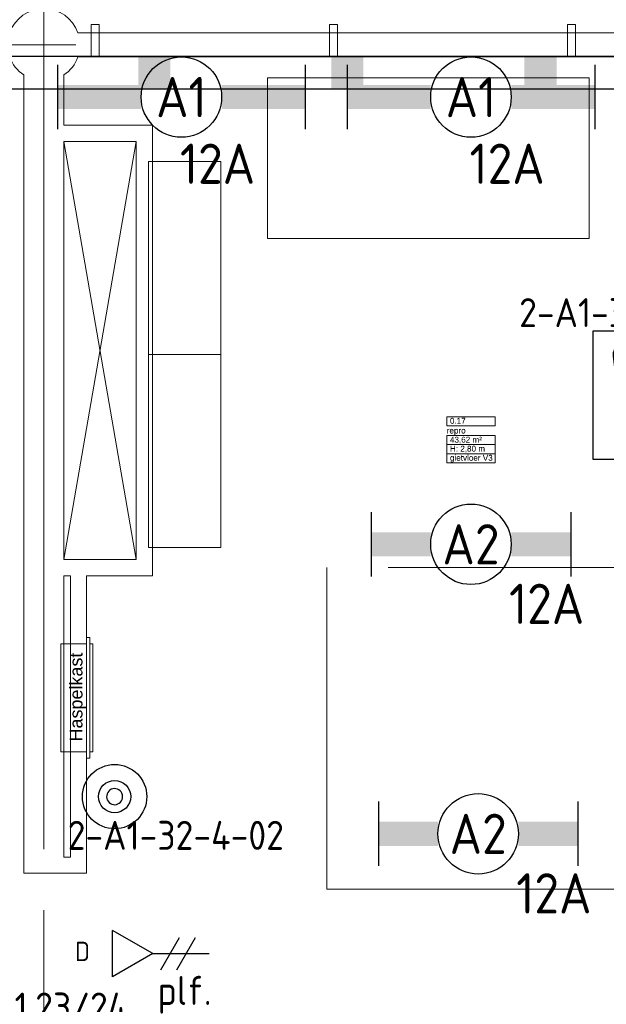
# Model space of a CAD drawing. Header units: millimetres. Extents: x -39149 to 267781, y -2340 to 58540.
# Tile 240 of 244: x 61062 to 64708, y 36935 to 43057. Entities that reach past the tile are written whole.
import ezdxf
from ezdxf.enums import TextEntityAlignment as Align

# ---------------------------------------------------------------- set-up
doc = ezdxf.new("R2010")
doc.units = ezdxf.units.MM
doc.header["$LTSCALE"] = 100
doc.header["$MEASUREMENT"] = 0
doc.linetypes.add('B0605', pattern=[141, 70, -35, 1, -35])
doc.linetypes.add('B0701', pattern=[46.823999, 31.199999, -15.624])
for name, color, linetype in [('00  Bestaand', 7, 'Continuous'), ('00  Bestaande kolommen', 7, 'Continuous'), ('82 Interieur', 7, 'Continuous'), ('A Stramien', 7, 'Continuous'), ('AL$1A---_ALGEMEEN--bestaand', 9, 'Continuous'), ('EL6131--_KG', 3, 'Continuous'), ('EL6221--_KRACHT_400', 3, 'Continuous'), ('EL6222--_KRACHT_230', 3, 'Continuous'), ('EL6311--_LICHT_BINNEN', 3, 'Continuous'), ('EL6441--_DATACOM', 3, 'Continuous'), ('EL6511--_BRANDMELD', 3, 'Continuous'), ('handhaven - AL$1A---_ALGEMEEN', 8, 'Continuous'), ('Z Ruimteoppervlak', 7, 'Continuous'), ('Z Ruimteoppervlak Zone label', 7, 'Continuous'), ('Z Ruimteoppervlak Zone tekst', 7, 'Continuous')]:
    doc.layers.add(name, color=color, linetype=linetype)
doc.styles.add('buro-012', font='isocp.shx', dxfattribs={"height": 120})
doc.styles.add('BURO-018', font='isocp.shx', dxfattribs={"height": 180})
doc.styles.add('BURO-025', font='isocp.shx', dxfattribs={"height": 250})
doc.styles.add('GENERATED_STYLE_1', font='arial.ttf')
doc.styles.add('GENERATED_STYLE_2', font='swiss.ttf')
doc.styles.add('GENERATED_STYLE_3', font='swiss.ttf', dxfattribs={"width": 0.96})
doc.styles.add('STABICAD-012', font='ISOCP.SHX', dxfattribs={"height": 1.2})
doc.styles.add('STABICAD-018', font='ISOCP.SHX', dxfattribs={"height": 1.8})
doc.styles.get("Standard").update_dxf_attribs({"font": 'txt', "bigfont": 'BIGFONT.SHX'})

# ---------------------------------------------------------------- blocks, each defined once
blk = doc.blocks.new('repro_0.17_13_7', base_point=(63866.4, 40447))
at = {"layer": 'Z Ruimteoppervlak Zone label', "color": 8, "linetype": 'Continuous', "lineweight": 0}
for p, q in [((63716.1, 40588.5), (64016.8, 40588.5)), ((63716.1, 40531.9), (63716.1, 40588.5)), ((64016.8, 40588.5), (64016.8, 40531.9)), ((64016.8, 40531.9), (63716.1, 40531.9)), ((63716.1, 40471.6), (64016.8, 40471.6)), ((63716.1, 40415), (63716.1, 40471.6)), ((64016.8, 40471.6), (64016.8, 40415)), ((64016.8, 40415), (63716.1, 40415)), ((63716.1, 40415), (64016.8, 40415)), ((63716.1, 40358.4), (63716.1, 40415)), ((64016.8, 40415), (64016.8, 40358.4)), ((64016.8, 40358.4), (63716.1, 40358.4)), ((63716.1, 40358.4), (64016.8, 40358.4)), ((63716.1, 40301.8), (63716.1, 40358.4)), ((64016.8, 40358.4), (64016.8, 40301.8)), ((64016.8, 40301.8), (63716.1, 40301.8))]:
    blk.add_line(p, q, dxfattribs=at)
at = {"linetype": 'Continuous', "lineweight": 0, "flags": 1}
for tag in ['ROOM_AREA', 'ROOM_PERIM', 'ROOM_WALLS_SURF', 'ROOM_DOORS_SURF', 'ROOM_WINDS_SURF', 'ROOM_BASELEV', 'ROOM_NET_AREA', 'ROOM_REDUCED_AREA', 'ROOM_CALC_AREA', 'ROOM_VOLUME']:
    blk.add_attdef(tag, text='', height=2000, dxfattribs=at).set_placement((63866.4, 39875.6), align=Align.BOTTOM_LEFT)
at = {"layer": 'Z Ruimteoppervlak Zone tekst', "color": 2, "lineweight": 0, "insert": (63736.1, 40463.3), "char_height": 36, "attachment_point": 1, "style": 'GENERATED_STYLE_1'}
blk.add_mtext('{43,62 m²}', dxfattribs=at)
at = {"layer": 'Z Ruimteoppervlak Zone tekst', "color": 2, "lineweight": 0}
for tag, style, p in [('ROOM_NUMBER', 'GENERATED_STYLE_1', (63736.1, 40533.6)), ('ROOM_NAME', 'GENERATED_STYLE_2', (63716.1, 40472.9)), ('ROOM_HEIGHT', 'GENERATED_STYLE_1', (63736.1, 40360.1)), ('BASEC', 'GENERATED_STYLE_1', (63736.1, 40303.5))]:
    blk.add_attdef(tag, text='', height=36, dxfattribs=dict(at, style=style)).set_placement(p, align=Align.BOTTOM_LEFT)
blk = doc.blocks.new('Wall_54_7', base_point=(68411.5, 42900))
at = {"layer": '00  Bestaand', "color": 8, "linetype": 'Continuous', "lineweight": 0}
for p, q in [((68199.3, 42975), (61423.6, 42975)), ((61423.6, 42825), (68199.3, 42825))]:
    blk.add_line(p, q, dxfattribs=at)
blk = doc.blocks.new('Wall_107_7', base_point=(61211.5, 42900))
at = {"layer": '00  Bestaande kolommen', "color": 8, "linetype": 'Continuous', "lineweight": 0}
for p, q in [((61086.5, 42712.9), (61086.5, 37750)), ((61336.5, 42400), (61336.5, 42712.9)), ((61336.5, 39700), (61336.5, 42300)), ((61336.5, 37850), (61336.5, 39600))]:
    blk.add_line(p, q, dxfattribs=at)
blk = doc.blocks.new('Wall_108_7', base_point=(61211.5, 42400))
at = {"layer": '00  Bestaand', "color": 8, "linetype": 'Continuous', "lineweight": 0}
for p, q in [((61886.5, 42400), (61336.5, 42400)), ((61336.5, 42300), (61786.5, 42300))]:
    blk.add_line(p, q, dxfattribs=at)
blk = doc.blocks.new('Wall_109_7', base_point=(61886.5, 42400))
at = {"layer": '00  Bestaand', "color": 8, "linetype": 'Continuous', "lineweight": 0}
for p, q in [((61886.5, 39600), (61886.5, 42400)), ((61786.5, 42300), (61786.5, 39700))]:
    blk.add_line(p, q, dxfattribs=at)
blk = doc.blocks.new('Wall_110_7', base_point=(61211.5, 39600))
at = {"layer": '00  Bestaand', "color": 8, "linetype": 'Continuous', "lineweight": 0}
for p, q in [((61786.5, 39700), (61336.5, 39700)), ((61336.5, 39600), (61376.5, 39600)), ((61476.5, 39600), (61886.5, 39600))]:
    blk.add_line(p, q, dxfattribs=at)
blk = doc.blocks.new('Wall_111_7', base_point=(61476.5, 39600))
at = {"layer": '00  Bestaand', "color": 8, "linetype": 'Continuous', "lineweight": 0}
for p, q in [((61376.5, 39600), (61376.5, 37850)), ((61476.5, 37750), (61476.5, 39600))]:
    blk.add_line(p, q, dxfattribs=at)
blk = doc.blocks.new('Wall_112_7', base_point=(61211.5, 37750))
at = {"layer": '00  Bestaand', "color": 8, "linetype": 'Continuous', "lineweight": 0}
for p, q in [((61376.5, 37850), (61336.5, 37850)), ((61086.5, 37750), (61336.5, 37750)), ((61336.5, 37750), (61476.5, 37750))]:
    blk.add_line(p, q, dxfattribs=at)
blk = doc.blocks.new('Wall_138_7', base_point=(61556.5, 42826.8))
at = {"layer": '00  Bestaand', "color": 8, "linetype": 'Continuous', "lineweight": 0}
for p, q in [((61556.5, 43026.8), (61506.5, 43026.8)), ((61506.5, 43026.8), (61506.5, 42826.8)), ((61556.5, 42826.8), (61556.5, 43026.8)), ((61506.5, 42826.8), (61556.5, 42826.8))]:
    blk.add_line(p, q, dxfattribs=at)
blk = doc.blocks.new('Wall_139_7', base_point=(63036.5, 42826.8))
at = {"layer": '00  Bestaand', "color": 8, "linetype": 'Continuous', "lineweight": 0}
for p, q in [((63036.5, 43026.8), (62986.5, 43026.8)), ((62986.5, 43026.8), (62986.5, 42826.8)), ((63036.5, 42826.8), (63036.5, 43026.8)), ((62986.5, 42826.8), (63036.5, 42826.8))]:
    blk.add_line(p, q, dxfattribs=at)
blk = doc.blocks.new('Wall_140_7', base_point=(64516.5, 42826.8))
at = {"layer": '00  Bestaand', "color": 8, "linetype": 'Continuous', "lineweight": 0}
for p, q in [((64516.5, 43026.8), (64466.5, 43026.8)), ((64466.5, 43026.8), (64466.5, 42826.8)), ((64516.5, 42826.8), (64516.5, 43026.8)), ((64466.5, 42826.8), (64516.5, 42826.8))]:
    blk.add_line(p, q, dxfattribs=at)
blk = doc.blocks.new('Column_10_7', base_point=(61211.5, 42900))
at = {"layer": '00  Bestaande kolommen', "color": 8, "linetype": 'Continuous', "lineweight": 0}
for start, end in [(19.47121, 160.52879), (199.47123, 236.25101), (303.74899, 340.52877)]:
    blk.add_arc((61211.5, 42900), 225, start, end, dxfattribs=at)
blk = doc.blocks.new('Standard grid marker')
at = {"layer": 'A Stramien', "color": 8, "linetype": 'B0605', "lineweight": 0}
blk.add_line((4000, 0), (72400, 0), dxfattribs=at)
at = {"layer": 'A Stramien', "color": 4, "lineweight": 0, "style": 'GENERATED_STYLE_3'}
blk.add_attdef('AC_MARKERTEXT_1', text='', height=100, dxfattribs=at).set_placement((-139.2, -80), align=Align.BOTTOM_LEFT)
blk = doc.blocks.new('Standard grid marker_20')
at = {"layer": 'A Stramien', "color": 8, "linetype": 'B0605', "lineweight": 0}
for p, q in [((4000, 0), (11379.7, 0)), ((11379.7, 0), (15379.7, 0))]:
    blk.add_line(p, q, dxfattribs=at)
at = {"layer": 'A Stramien', "color": 4, "lineweight": 0, "style": 'GENERATED_STYLE_3'}
blk.add_attdef('AC_MARKERTEXT_1', text='', height=100, rotation=90, dxfattribs=at).set_placement((-20, -45.7), align=Align.BOTTOM_LEFT)
blk = doc.blocks.new('Brandslanghaspel kast 14_5')
at = {"layer": '00  Bestaand', "color": 8, "linetype": 'Continuous', "lineweight": 0}
for p, q in [((710, 200), (40, 200)), ((40, 200), (40, 40)), ((710, 40), (710, 200)), ((750, 40), (0, 40)), ((0, 40), (0, 20)), ((0, 20), (750, 20)), ((40, 40), (710, 40)), ((710, 20), (40, 20)), ((40, 20), (40, 0)), ((40, 0), (710, 0)), ((710, 0), (710, 20)), ((750, 20), (750, 40))]:
    blk.add_line(p, q, dxfattribs=at)
at = {"layer": '00  Bestaand', "color": 1, "lineweight": 0, "style": 'GENERATED_STYLE_1'}
blk.add_attdef('TXT', text='', height=80, dxfattribs=at).set_placement((103.6, 40.9), align=Align.BOTTOM_LEFT)
blk = doc.blocks.new('repro_0.17_13_8', base_point=(63866.4, 40447))
at = {"layer": 'Z Ruimteoppervlak Zone label', "color": 8, "linetype": 'Continuous', "lineweight": 0}
for p, q in [((63716.1, 40588.5), (64016.8, 40588.5)), ((63716.1, 40531.9), (63716.1, 40588.5)), ((64016.8, 40588.5), (64016.8, 40531.9)), ((64016.8, 40531.9), (63716.1, 40531.9)), ((63716.1, 40471.6), (64016.8, 40471.6)), ((63716.1, 40415), (63716.1, 40471.6)), ((64016.8, 40471.6), (64016.8, 40415)), ((64016.8, 40415), (63716.1, 40415)), ((63716.1, 40415), (64016.8, 40415)), ((63716.1, 40358.4), (63716.1, 40415)), ((64016.8, 40415), (64016.8, 40358.4)), ((64016.8, 40358.4), (63716.1, 40358.4)), ((63716.1, 40358.4), (64016.8, 40358.4)), ((63716.1, 40301.8), (63716.1, 40358.4)), ((64016.8, 40358.4), (64016.8, 40301.8)), ((64016.8, 40301.8), (63716.1, 40301.8))]:
    blk.add_line(p, q, dxfattribs=at)
blk = doc.blocks.new('*U1822')
at = {"layer": 'handhaven - AL$1A---_ALGEMEEN', "color": 0, "linetype": 'Continuous'}
for p, q in [((-6.2, 2), (-6.2, -2)), ((6.2, 2), (6.2, -2))]:
    blk.add_line(p, q, dxfattribs=at)
blk.add_circle((0, 0), 2.5, dxfattribs=at)
for points in [[(-2.5, 0.75), (-6.2, 0.75), (-2.5, -0.75), (-6.2, -0.75)], [(2.5, 0.75), (6.2, 0.75), (2.5, -0.75), (6.2, -0.75)]]:
    blk.add_solid(points, dxfattribs=at)
at = {"layer": 'handhaven - AL$1A---_ALGEMEEN', "color": 0, "linetype": 'Continuous', "style": 'BURO-018'}
for tag, p in [('CIRCUIT', (0, 5)), ('PANEL', (0, 5)), ('SUBCIRCUIT', (4.5, 5)), ('LIGHTFIXTURECODE', (0, 0)), ('SWITCHCODE', (4.5, -3))]:
    blk.add_attdef(tag, text='', height=1.8, dxfattribs=at).set_placement(p, align=Align.MIDDLE)
blk = doc.blocks.new('*U1823')
at = {"layer": 'handhaven - AL$1A---_ALGEMEEN', "color": 0, "linetype": 'Continuous'}
for p, q in [((-6.2, 2), (-6.2, -2)), ((6.2, 2), (6.2, -2))]:
    blk.add_line(p, q, dxfattribs=at)
blk.add_circle((0, 0), 2.5, dxfattribs=at)
for points in [[(-2.5, 0.75), (-6.2, 0.75), (-2.5, -0.75), (-6.2, -0.75)], [(2.5, 0.75), (6.2, 0.75), (2.5, -0.75), (6.2, -0.75)]]:
    blk.add_solid(points, dxfattribs=at)
at = {"layer": 'handhaven - AL$1A---_ALGEMEEN', "color": 0, "linetype": 'Continuous', "style": 'BURO-018'}
for tag, p in [('CIRCUIT', (0, 5)), ('PANEL', (0, 5)), ('SUBCIRCUIT', (4.5, 5)), ('LIGHTFIXTURECODE', (0, 0)), ('SWITCHCODE', (4.5, -3))]:
    blk.add_attdef(tag, text='', height=1.8, dxfattribs=at).set_placement(p, align=Align.MIDDLE)
blk = doc.blocks.new('*U1828')
at = {"color": 0}
for p, q in [((-7.7, 2), (-7.7, -2)), ((7.7, 2), (7.7, -2))]:
    blk.add_line(p, q, dxfattribs=at)
at = {"color": 0, "linetype": 'Continuous'}
blk.add_circle((0, 0), 2.5, dxfattribs=at)
at = {"color": 0}
for points in [[(-2.5, 0.75), (-7.7, 0.75), (-2.5, -0.75), (-7.7, -0.75)], [(2.5, 0.75), (7.7, 0.75), (2.5, -0.75), (7.7, -0.75)]]:
    blk.add_solid(points, dxfattribs=at)
at = {"color": 0, "linetype": 'Continuous', "style": 'BURO-018'}
for tag, p in [('PANEL', (0, 8)), ('CIRCUIT', (0, 5)), ('SUBCIRCUIT', (4.5, 5)), ('LIGHTFIXTURECODE', (0, 0)), ('SWITCHCODE', (4.5, -3))]:
    blk.add_attdef(tag, text='', height=1.8, dxfattribs=at).set_placement(p, align=Align.MIDDLE)
blk = doc.blocks.new('*U1829')
at = {"color": 0}
for p, q in [((-7.7, 2), (-7.7, -2)), ((7.7, 2), (7.7, -2))]:
    blk.add_line(p, q, dxfattribs=at)
at = {"color": 0, "linetype": 'Continuous'}
blk.add_circle((0, 0), 2.5, dxfattribs=at)
at = {"color": 0}
for points in [[(-2.5, 0.75), (-7.7, 0.75), (-2.5, -0.75), (-7.7, -0.75)], [(2.5, 0.75), (7.7, 0.75), (2.5, -0.75), (7.7, -0.75)]]:
    blk.add_solid(points, dxfattribs=at)
at = {"color": 0, "linetype": 'Continuous', "style": 'BURO-018'}
for tag, p in [('PANEL', (0, 8)), ('CIRCUIT', (0, 5)), ('SUBCIRCUIT', (4.5, 5)), ('LIGHTFIXTURECODE', (0, 0)), ('SWITCHCODE', (4.5, -3))]:
    blk.add_attdef(tag, text='', height=1.8, dxfattribs=at).set_placement(p, align=Align.MIDDLE)
blk = doc.blocks.new('E00153')
at = {"color": 0, "linetype": 'Continuous'}
for p, q in [((-1.443, 7), (1.443, 7)), ((0, 4.5), (-1.443, 7)), ((0, 4.5), (1.443, 7)), ((0, 4.5), (0, 1)), ((-1, 4), (1, 2.845)), ((-1, 3), (1, 1.845))]:
    blk.add_line(p, q, dxfattribs=at)
at = {"color": 7, "style": 'BURO-018'}
for tag, p in [('COMMENT1', (-6, 12)), ('COMMENT2', (6, 12)), ('DATACOM1', (-6, 9)), ('DATACOM2', (6, 9))]:
    blk.add_attdef(tag, text='', height=1.8, dxfattribs=at).set_placement(p, align=Align.MIDDLE)
at = {"color": 0, "style": 'BURO-018'}
blk.add_attdef('TEXT1', text='', height=1.8, dxfattribs=at).set_placement((2.5, 6), align=Align.MIDDLE)
at = {"color": 0, "linetype": 'Continuous', "style": 'BURO-018', "flags": 1}
blk.add_attdef('ARTICLECODE', text='', height=1.8, dxfattribs=at).set_placement((0, 0), align=Align.MIDDLE)
blk = doc.blocks.new('*X1918')
at = {"layer": 'AL$1A---_ALGEMEEN--bestaand', "color": 0, "linetype": 'Continuous'}
for p, q in [((159.6, 198.675), (159.6, 202.134)), ((159.8, 197.35), (159.8, 202.223)), ((160, 197.25), (160, 202.25)), ((160.2, 197.35), (160.2, 202.223)), ((160.4, 198.675), (160.4, 202.134)), ((159.4, 200.262), (159.4, 201.95)), ((160.6, 200.262), (160.6, 201.95)), ((160, 195.5), (160, 196.5)), ((159.6, 195.7), (159.6, 196.3)), ((159.8, 195.542), (159.8, 196.458)), ((160.2, 195.542), (160.2, 196.458)), ((160.4, 195.7), (160.4, 196.3))]:
    blk.add_line(p, q, dxfattribs=at)
blk = doc.blocks.new('1116A7')
at = {"layer": 'AL$1A---_ALGEMEEN--bestaand', "color": 0, "linetype": 'Continuous'}
for p, q in [((-2, -4), (-2, 4)), ((-2, 4), (2, 4)), ((2, 4), (2, -4)), ((-0.744, 2.406), (-0.248, -1.531)), ((0.744, 2.406), (0.248, -1.531)), ((2, -4), (-2, -4))]:
    blk.add_line(p, q, dxfattribs=at)
blk.add_circle((0, -3), 0.5, dxfattribs=at)
for centre, radius, start, end in [((0, 2.5), 0.75, 352.81924, 187.18076), ((0, -1.5), 0.25, 187.18076, 352.81924)]:
    blk.add_arc(centre, radius, start, end, dxfattribs=at)
blk.add_blockref('*X1918', (-160, -199), dxfattribs=at)
at = {"layer": 'AL$1A---_ALGEMEEN--bestaand', "color": 0, "linetype": 'Continuous', "style": 'BURO-018'}
blk.add_attdef('TEXT1', text='', height=1.8, dxfattribs=at).set_placement((0, 6.5), align=Align.MIDDLE)
at = {"layer": 'AL$1A---_ALGEMEEN--bestaand', "color": 0, "linetype": 'Continuous', "style": 'BURO-018', "flags": 1}
blk.add_attdef('ARTICLECODE', (0, 0), '', height=1.8, dxfattribs=at)
at = {"layer": 'EL6221--_KRACHT_400', "color": 1, "style": 'STABICAD-012'}
blk.add_attdef('FIREPROTECTION_PANEL', text='', height=1.8, dxfattribs=at).set_placement((716.247, 450.773), align=Align.MIDDLE)
at = {"layer": 'EL6222--_KRACHT_230', "color": 1, "style": 'STABICAD-018'}
for tag in ['FIREPROTECTION_HARDWARENUMBER', 'FIREPROTECTION_ZONE']:
    blk.add_attdef(tag, (0, 0), '', height=1.8, dxfattribs=at)
at = {"layer": 'EL6311--_LICHT_BINNEN', "color": 1, "style": 'STABICAD-018'}
blk.add_attdef('CODING2', (0, 0), '', height=1.8, dxfattribs=at)
at = {"layer": 'EL6441--_DATACOM', "color": 1, "style": 'STABICAD-018'}
blk.add_attdef('CODING1', (0, 0), '', height=1.8, dxfattribs=at)
blk = doc.blocks.new('E00023')
at = {"layer": 'AL$1A---_ALGEMEEN--bestaand', "color": 0, "linetype": 'Continuous'}
blk.add_lwpolyline([(-0.5, 3, 1), (0.5, 3, 1)], format="xyb", close=True, dxfattribs=at)
for radius in [2, 1]:
    blk.add_circle((0, 3), radius, dxfattribs=at)
at = {"layer": 'AL$1A---_ALGEMEEN--bestaand', "color": 0, "linetype": 'Continuous', "style": 'BURO-018'}
blk.add_attdef('TEXT1', text='', height=1.8, dxfattribs=at).set_placement((0, 7.5), align=Align.MIDDLE)
at = {"layer": 'AL$1A---_ALGEMEEN--bestaand', "color": 0, "linetype": 'Continuous', "style": 'BURO-018', "flags": 1}
blk.add_attdef('ARTICLECODE', (0, 0), '', height=1.8, dxfattribs=at)
at = {"layer": 'EL6221--_KRACHT_400', "color": 1, "style": 'STABICAD-012'}
blk.add_attdef('FIREPROTECTION_PANEL', text='', height=1.8, dxfattribs=at).set_placement((681.775, 436.616), align=Align.MIDDLE)
at = {"layer": 'EL6441--_DATACOM', "color": 1, "style": 'STABICAD-018'}
blk.add_attdef('CODING2', (0, 0), '', height=1.8, dxfattribs=at)
at = {"layer": 'EL6511--_BRANDMELD', "color": 1, "style": 'STABICAD-018'}
for tag in ['CODING1', 'FIREPROTECTION_HARDWARENUMBER', 'FIREPROTECTION_ZONE']:
    blk.add_attdef(tag, (0, 0), '', height=1.8, dxfattribs=at)

msp = doc.modelspace()

# ---------------------------------------------------------------- linework, layer by layer
at = {"layer": '82 Interieur', "color": 8, "linetype": 'B0701', "lineweight": 0}
for p, q in [((62601.5, 42695.3), (64601.5, 42695.3)), ((62601.5, 41695.3), (62601.5, 42695.3)), ((64601.5, 42695.3), (64601.5, 41695.3)), ((61861.5, 40975), (61861.5, 42175)), ((61861.5, 42175), (62311.5, 42175)), ((62311.5, 42175), (62311.5, 40975)), ((64601.5, 41695.3), (62601.5, 41695.3)), ((61861.5, 39775), (61861.5, 40975)), ((61861.5, 40975), (62311.5, 40975)), ((62311.5, 40975), (61861.5, 40975)), ((62311.5, 40975), (62311.5, 39775)), ((62311.5, 39775), (61861.5, 39775)), ((66471.2, 39650), (62971.2, 39650)), ((62971.2, 39650), (62971.2, 37650)), ((62971.2, 37650), (66471.2, 37650))]:
    msp.add_line(p, q, dxfattribs=at)
at = {"layer": '82 Interieur', "color": 8, "linetype": 'Continuous', "lineweight": 0}
for p, q in [((61786.5, 42300), (61336.5, 39700)), ((61786.5, 39700), (61336.5, 42300))]:
    msp.add_line(p, q, dxfattribs=at)
at = {"layer": 'EL6131--_KG'}
msp.add_lwpolyline([(210.5, 42826.8), (210.5, 42626.8), (68066.4, 42626.8), (68066.4, 42826.8)], close=True, dxfattribs=at)
for points in [[(61798.5, 42826.8), (61998.5, 42826.8), (61798.5, 42626.8), (61998.5, 42626.8)], [(61798.5, 42826.8), (61998.5, 42826.8), (61798.5, 42626.8), (61998.5, 42626.8)], [(62998.5, 42826.8), (63198.5, 42826.8), (62998.5, 42626.8), (63198.5, 42626.8)], [(62998.5, 42826.8), (63198.5, 42826.8), (62998.5, 42626.8), (63198.5, 42626.8)], [(64198.5, 42826.8), (64398.5, 42826.8), (64198.5, 42626.8), (64398.5, 42626.8)], [(64198.5, 42826.8), (64398.5, 42826.8), (64198.5, 42626.8), (64398.5, 42626.8)]]:
    msp.add_solid(points, dxfattribs=at)

# ---------------------------------------------------------------- block references
at = {"layer": '00  Bestaand', "color": 1, "lineweight": 0}
for name, p in [('Wall_54_7', (68411.5, 42900)), ('Wall_108_7', (61211.5, 42400)), ('Wall_109_7', (61886.5, 42400)), ('Wall_110_7', (61211.5, 39600)), ('Wall_111_7', (61476.5, 39600)), ('Wall_112_7', (61211.5, 37750))]:
    msp.add_blockref(name, p, dxfattribs=at)
at = {"layer": '00  Bestaand', "color": 251, "lineweight": 0}
for name, p in [('Wall_138_7', (61556.5, 42826.8)), ('Wall_139_7', (63036.5, 42826.8)), ('Wall_140_7', (64516.5, 42826.8))]:
    msp.add_blockref(name, p, dxfattribs=at)
at = {"layer": '00  Bestaand', "color": 1, "linetype": 'Continuous', "lineweight": 0}
ref = msp.add_blockref('Brandslanghaspel kast 14_5', (61516.5, 38465.3), dxfattribs=dict(at, zscale=1000, rotation=90))
ref.add_attrib('TXT', 'Haspelkast', dxfattribs={"color": 1, "linetype": 'Continuous', "lineweight": 0, "height": 80, "rotation": 90, "style": 'GENERATED_STYLE_1'}).set_placement((61475.6, 38568.9), align=Align.BOTTOM_LEFT)
at = {"layer": '00  Bestaande kolommen', "color": 3, "lineweight": 0}
msp.add_blockref('Column_10_7', (61211.5, 42900), dxfattribs=at)
at = {"layer": '00  Bestaande kolommen', "color": 1, "lineweight": 0}
msp.add_blockref('Wall_107_7', (61211.5, 42900), dxfattribs=at)
at = {"layer": 'A Stramien', "color": 1, "linetype": 'Continuous', "lineweight": 0, "zscale": 1000, "rotation": 270}
msp.add_blockref('Standard grid marker_20', (61211.5, 48900), dxfattribs=at)
at = {"layer": 'A Stramien', "color": 1, "linetype": 'Continuous', "lineweight": 0, "zscale": 1000}
msp.add_blockref('Standard grid marker', (-5988.5, 42900), dxfattribs=at)
at = {"layer": 'EL6311--_LICHT_BINNEN', "linetype": 'Continuous'}
ref = msp.add_blockref('*U1829', (62066.6, 42575.4), dxfattribs=dict(at, xscale=100, yscale=100, zscale=100))
ref.add_attrib('LIGHTFIXTURECODE', 'A1', dxfattribs={"layer": '0', "linetype": 'ByBlock', "height": 250, "style": 'BURO-025'}).set_placement((62066.6, 42575.4), align=Align.MIDDLE)
ref.add_attrib('CIRCUIT', '12A', dxfattribs={"layer": '0', "linetype": 'ByBlock', "height": 250, "style": 'BURO-025'}).set_placement((62291.5, 42160.7), align=Align.MIDDLE)
ref = msp.add_blockref('*U1828', (63866.6, 42575.4), dxfattribs=dict(at, xscale=100, yscale=100, zscale=100))
ref.add_attrib('LIGHTFIXTURECODE', 'A1', dxfattribs={"layer": '0', "linetype": 'ByBlock', "height": 250, "style": 'BURO-025'}).set_placement((63866.6, 42575.4), align=Align.MIDDLE)
ref.add_attrib('CIRCUIT', '12A', dxfattribs={"layer": '0', "linetype": 'ByBlock', "height": 250, "style": 'BURO-025'}).set_placement((64091.5, 42160.7), align=Align.MIDDLE)
ref = msp.add_blockref('*U1823', (63866.6, 39795), dxfattribs=dict(at, xscale=100, yscale=100, zscale=100))
ref.add_attrib('LIGHTFIXTURECODE', 'A2', dxfattribs={"layer": '0', "linetype": 'ByBlock', "height": 250, "style": 'BURO-025'}).set_placement((63866.6, 39795), align=Align.MIDDLE)
ref.add_attrib('CIRCUIT', '12A', dxfattribs={"layer": '0', "linetype": 'ByBlock', "height": 250, "style": 'BURO-025'}).set_placement((64337.3, 39424.7), align=Align.MIDDLE)
ref = msp.add_blockref('*U1822', (63911.5, 37995), dxfattribs=dict(at, xscale=100, yscale=100, zscale=100))
ref.add_attrib('LIGHTFIXTURECODE', 'A2', dxfattribs={"layer": '0', "linetype": 'ByBlock', "height": 250, "style": 'BURO-025'}).set_placement((63911.5, 37995), align=Align.MIDDLE)
ref.add_attrib('CIRCUIT', '12A', dxfattribs={"layer": '0', "linetype": 'ByBlock', "height": 250, "style": 'BURO-025'}).set_placement((64382.2, 37624.7), align=Align.MIDDLE)
at = {"layer": 'EL6441--_DATACOM', "linetype": 'Continuous'}
ref = msp.add_blockref('E00153', (62339.1, 37250.2), dxfattribs=dict(at, xscale=100, yscale=100, zscale=100, rotation=90))
ref.add_attrib('ARTICLECODE', 'plf.', dxfattribs={"layer": '0', "color": 3, "linetype": 'ByBlock', "height": 180, "style": 'BURO-018'}).set_placement((62086.2, 36994.6), align=Align.MIDDLE)
ref.add_attrib('DATACOM1', 'N.0.1.23/24', dxfattribs={"layer": '0', "color": 1, "linetype": 'ByBlock', "height": 180, "style": 'BURO-018'}).set_placement((61207.5, 36918.4), align=Align.MIDDLE)
ref.add_attrib('TEXT1', 'D', dxfattribs={"layer": '0', "color": 3, "linetype": 'ByBlock', "height": 120, "style": 'buro-012'}).set_placement((61451.6, 37263.7), align=Align.MIDDLE)
at = {"layer": 'EL6511--_BRANDMELD', "linetype": 'Continuous'}
ref = msp.add_blockref('1116A7', (64825.3, 40722.7), dxfattribs=dict(at, xscale=100, yscale=100))
ref.add_attrib('CODING1', '2-A1-33-3-10', dxfattribs={"layer": '0', "color": 1, "linetype": 'ByBlock', "height": 180, "style": 'STABICAD-018'}).set_placement((64821.1, 41235.5), align=Align.MIDDLE)
ref = msp.add_blockref('E00023', (61395.9, 38383), dxfattribs=dict(at, xscale=100, yscale=100, zscale=100, rotation=238.4790855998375))
ref.add_attrib('CODING1', '2-A1-32-4-02', dxfattribs={"layer": '0', "color": 1, "linetype": 'ByBlock', "height": 180, "style": 'BURO-018'}).set_placement((62031.9, 37985.6), align=Align.MIDDLE)
at = {"layer": 'Z Ruimteoppervlak', "color": 2, "linetype": 'Continuous', "lineweight": 0}
ref = msp.add_blockref('repro_0.17_13_7', (63866.4, 40447), dxfattribs=at)
ref.add_attrib('ROOM_NAME', 'repro', dxfattribs={"layer": 'Z Ruimteoppervlak Zone tekst', "color": 2, "linetype": 'Continuous', "lineweight": 0, "height": 36, "style": 'GENERATED_STYLE_2'}).set_placement((63716.1, 40472.9), align=Align.BOTTOM_LEFT)
ref.add_attrib('ROOM_NUMBER', '0.17', dxfattribs={"layer": 'Z Ruimteoppervlak Zone tekst', "color": 2, "linetype": 'Continuous', "lineweight": 0, "height": 36, "style": 'GENERATED_STYLE_1'}).set_placement((63736.1, 40533.6), align=Align.BOTTOM_LEFT)
ref.add_attrib('ROOM_HEIGHT', 'H: 2,80 m', dxfattribs={"layer": 'Z Ruimteoppervlak Zone tekst', "color": 2, "linetype": 'Continuous', "lineweight": 0, "height": 36, "style": 'GENERATED_STYLE_1'}).set_placement((63736.1, 40360.1), align=Align.BOTTOM_LEFT)
ref.add_attrib('BASEC', 'gietvloer V3', dxfattribs={"layer": 'Z Ruimteoppervlak Zone tekst', "color": 2, "linetype": 'Continuous', "lineweight": 0, "height": 36, "style": 'GENERATED_STYLE_1'}).set_placement((63736.1, 40303.5), align=Align.BOTTOM_LEFT)
ref = msp.add_blockref('repro_0.17_13_8', (63866.4, 40447), dxfattribs=at)
ref.add_attrib('ROOM_NAME', 'repro', (63716.1, 40484.9), dxfattribs={"layer": 'Z Ruimteoppervlak Zone tekst', "color": 2, "linetype": 'Continuous', "lineweight": 0, "height": 36, "style": 'GENERATED_STYLE_2'})
ref.add_attrib('ROOM_NUMBER', '0.17', (63736.1, 40545.5), dxfattribs={"layer": 'Z Ruimteoppervlak Zone tekst', "color": 2, "linetype": 'Continuous', "lineweight": 0, "height": 36, "style": 'GENERATED_STYLE_1'})
ref.add_attrib('ROOM_HEIGHT', 'H: 2,80 m', (63736.1, 40372), dxfattribs={"layer": 'Z Ruimteoppervlak Zone tekst', "color": 2, "linetype": 'Continuous', "lineweight": 0, "height": 36, "style": 'GENERATED_STYLE_1'})
ref.add_attrib('BASEC', 'gietvloer V3', (63736.1, 40315.4), dxfattribs={"layer": 'Z Ruimteoppervlak Zone tekst', "color": 2, "linetype": 'Continuous', "lineweight": 0, "height": 36, "style": 'GENERATED_STYLE_1'})

doc.saveas('drawing.dxf')
